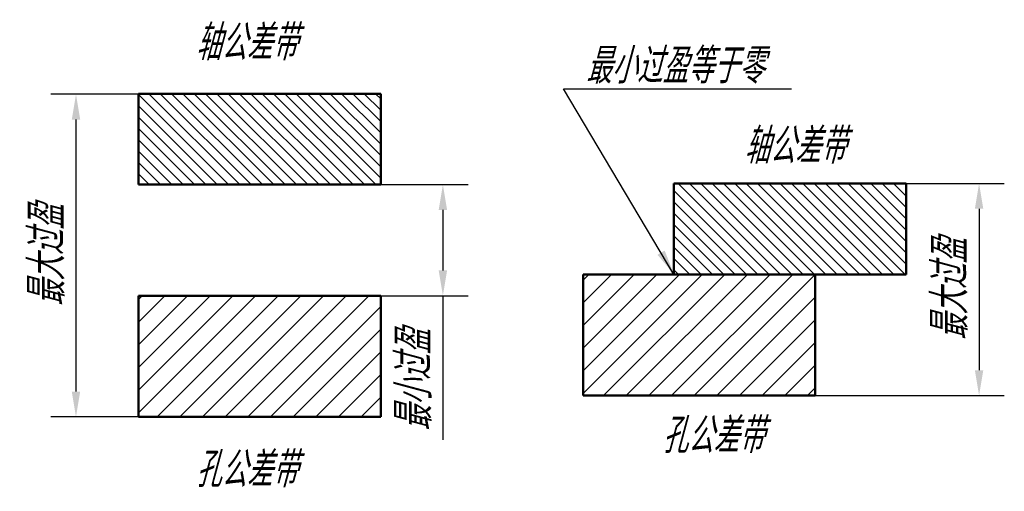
# Model space of a CAD drawing. Header units: millimetres. Extents: x 102.4 to 199.9, y 103.7 to 150.4.
import ezdxf

# ---------------------------------------------------------------- set-up
doc = ezdxf.new("R2010")
doc.units = ezdxf.units.MM
doc.header["$LTSCALE"] = 0.5
doc.layers.add('剖面线层', color=7, linetype='Continuous')
doc.layers.add('尺寸层', color=221, linetype='Continuous')
doc.layers.add('文字层', color=227, linetype='Continuous', lineweight=20)
doc.layers.add('粗实线层', color=1, linetype='Continuous', lineweight=50)
doc.styles.add('工程字体（斜）', font='gbeitc.shx', dxfattribs={"bigfont": 'gbcbig.shx'})
doc.styles.add('工程斜体', font='gbeitc.shx', dxfattribs={"bigfont": 'gbcbig.shx'})
doc.dimstyles.new('gb35', dxfattribs={"dimtxt": 3.5, "dimasz": 2.5, "dimexe": 2.5, "dimexo": 0, "dimgap": 1, "dimtad": 1, "dimdsep": 46, "dimtxsty": '工程字体（斜）', "dimcen": 0, "dimadec": 0, "dimazin": 0, "dimtfac": 1, "dimtmove": 0, "dimatfit": 3, "dimfxl": 0, "dimarcsym": 0})

# ---------------------------------------------------------------- blocks, each defined once
blk = doc.blocks.new('*D13')
at = {"layer": 'Defpoints', "color": 0, "ltscale": 0.5}
for p in [(114.161, 143.036), (107.974, 111.094), (114.375, 111.094)]:
    blk.add_point(p, dxfattribs=at)
at = {"layer": '尺寸层', "color": 0, "lineweight": -2, "ltscale": 0.5}
for p, q in [((114.161, 143.036), (105.474, 143.036)), ((107.974, 140.536), (107.974, 113.594)), ((114.375, 111.094), (105.474, 111.094))]:
    blk.add_line(p, q, dxfattribs=at)
at = {"layer": '尺寸层', "color": 0, "ltscale": 0.5}
for points in [[(107.557, 140.536), (108.391, 140.536), (107.974, 143.036)], [(107.557, 113.594), (108.391, 113.594), (107.974, 111.094)]]:
    blk.add_solid(points, dxfattribs=at)
at = {"layer": '尺寸层', "color": 0, "ltscale": 0.5, "insert": (105.108, 127.065), "char_height": 3.5, "attachment_point": 5, "rotation": 90, "style": '工程字体（斜）'}
blk.add_mtext('最大过盈', dxfattribs=at)
blk = doc.blocks.new('*D14')
at = {"layer": 'Defpoints', "color": 0, "ltscale": 0.5}
for p in [(190.207, 134.204), (181.207, 113.204), (197.425, 113.204)]:
    blk.add_point(p, dxfattribs=at)
at = {"layer": '尺寸层', "color": 0, "lineweight": -2, "ltscale": 0.5}
for p, q in [((190.207, 134.204), (199.925, 134.204)), ((197.425, 131.704), (197.425, 115.704)), ((181.207, 113.204), (199.925, 113.204))]:
    blk.add_line(p, q, dxfattribs=at)
at = {"layer": '尺寸层', "color": 0, "ltscale": 0.5}
for points in [[(197.009, 131.704), (197.842, 131.704), (197.425, 134.204)], [(197.009, 115.704), (197.842, 115.704), (197.425, 113.204)]]:
    blk.add_solid(points, dxfattribs=at)
at = {"layer": '尺寸层', "color": 0, "ltscale": 0.5, "insert": (194.559, 123.704), "char_height": 3.5, "attachment_point": 5, "rotation": 90, "style": '工程字体（斜）'}
blk.add_mtext('最大过盈', dxfattribs=at)
blk = doc.blocks.new('*D15')
at = {"layer": 'Defpoints', "color": 0, "ltscale": 0.5}
for p in [(138.161, 134.094), (138.161, 123.094), (144.316, 123.094)]:
    blk.add_point(p, dxfattribs=at)
at = {"layer": '尺寸层', "color": 0, "lineweight": -2, "ltscale": 0.5}
for p, q in [((138.161, 134.094), (146.816, 134.094)), ((144.316, 131.594), (144.316, 125.594)), ((138.161, 123.094), (146.816, 123.094)), ((144.316, 123.094), (144.316, 108.827))]:
    blk.add_line(p, q, dxfattribs=at)
at = {"layer": '尺寸层', "color": 0, "ltscale": 0.5}
for points in [[(143.899, 131.594), (144.733, 131.594), (144.316, 134.094)], [(143.899, 125.594), (144.733, 125.594), (144.316, 123.094)]]:
    blk.add_solid(points, dxfattribs=at)
at = {"layer": '尺寸层', "color": 0, "ltscale": 0.5, "insert": (141.45, 114.71), "char_height": 3.5, "attachment_point": 5, "rotation": 90, "style": '工程字体（斜）'}
blk.add_mtext('最小过盈', dxfattribs=at)
blk = doc.blocks.new('gf')
at = {"layer": '剖面线层', "ltscale": 0.5}
h = blk.add_hatch(dxfattribs=at)
h.set_pattern_fill('ANSI31', scale=0.25, angle=270, style=0)
h.set_pattern_definition([(315, (115.6908, 194.2379), (0.561266, 0.561266), [])])
h.paths.add_polyline_path([(0, 0), (-24, 0), (-24, 9), (0, 9)])
h = blk.add_hatch(dxfattribs=at)
h.set_pattern_fill('ANSI31', scale=0.25, angle=270, style=0)
h.set_pattern_definition([(315, (-144.9313, -142.5727), (0.561266, 0.561266), [])])
h.paths.add_polyline_path([(29.046, 0.111), (52.046, 0.111), (52.046, -8.889), (29.046, -8.889)])
h = blk.add_hatch(dxfattribs=at)
h.set_pattern_fill('ANSI31', scale=0.5, angle=180, style=0)
h.set_pattern_definition([(225, (-144.9313, -142.5727), (1.122532, -1.122532), [])])
h.paths.add_polyline_path([(43.046, -8.889), (29.046, -8.889), (20.046, -8.889), (20.046, -20.889), (43.046, -20.889)])
h = blk.add_hatch(dxfattribs=at)
h.set_pattern_fill('ANSI31', scale=0.5, angle=180, style=0)
h.set_pattern_definition([(225, (-138.1611, -134.0936), (1.122532, -1.122532), [])])
h.paths.add_polyline_path([(-24, -23), (-24, -11), (0, -11), (0, -23)])
at = {"layer": '粗实线层', "color": 7, "ltscale": 0.5}
for p, q in [((0, 9), (-24, 9)), ((-24, 0), (-24, 9)), ((0, 0), (0, 9)), ((0, 0), (-24, 0)), ((29.046, 0.111), (52.046, 0.111)), ((29.046, 0.111), (29.046, -8.889)), ((52.046, 0.111), (52.046, -8.889)), ((20.046, -8.889), (20.046, -20.889)), ((20.046, -8.889), (29.046, -8.889)), ((29.046, -8.889), (52.046, -8.889)), ((43.046, -8.889), (43.046, -20.889)), ((0, -11), (-24, -11)), ((-24, -23), (-24, -11)), ((0, -23), (0, -11)), ((20.046, -20.889), (43.046, -20.889)), ((0, -23), (-24, -23))]:
    blk.add_line(p, q, dxfattribs=at)
at = {"layer": '文字层', "color": 7, "ltscale": 0.5, "char_height": 3.5, "attachment_point": 1, "style": '工程斜体'}
for s, insert, width in [('轴公差带', (-18.373, 15.813), 13.92717), ('最小过盈等于零', (20.295, 13.514), 21.58712), ('轴公差带', (35.95, 5.59), 13.92717), ('孔公差带', (27.85, -23.096), 23.18902), ('孔公差带', (-18.362, -26.468), 23.18902)]:
    blk.add_mtext(s, dxfattribs=dict(at, insert=insert, width=width))
at = {"layer": '尺寸层', "color": 7, "ltscale": 0.5}
for base, p1, p2, text, picture, middle in [((-30.187, -23), (-24, 8.943), (-23.786, -23), '最大过盈', '*D13', (-33.053, -7.029)), ((6.155, -11), (0, 0), (0, -11), '最小过盈', '*D15', (3.289, -19.383)), ((59.264, -20.889), (52.046, 0.111), (43.046, -20.889), '最大过盈', '*D14', (56.398, -10.389))]:
    dim = blk.add_linear_dim(base=base, p1=p1, p2=p2, angle=90, text=text, dimstyle='gb35', dxfattribs=at)
    dim.commit()
    dim.dimension.update_dxf_attribs({"geometry": picture, "text_midpoint": middle, "insert": (-138.161, -134.094)})
blk.add_leader([(29.046, -8.889), (18.102, 9.494), (40.682, 9.494)], dimstyle='gb35', override={"dimgap": 1, "dimtad": 0}, dxfattribs=at)

msp = doc.modelspace()

# ---------------------------------------------------------------- block references
at = {"layer": '尺寸层', "color": 7}
msp.add_blockref('gf', (138.161, 134.094), dxfattribs=at)

doc.saveas('drawing.dxf')
